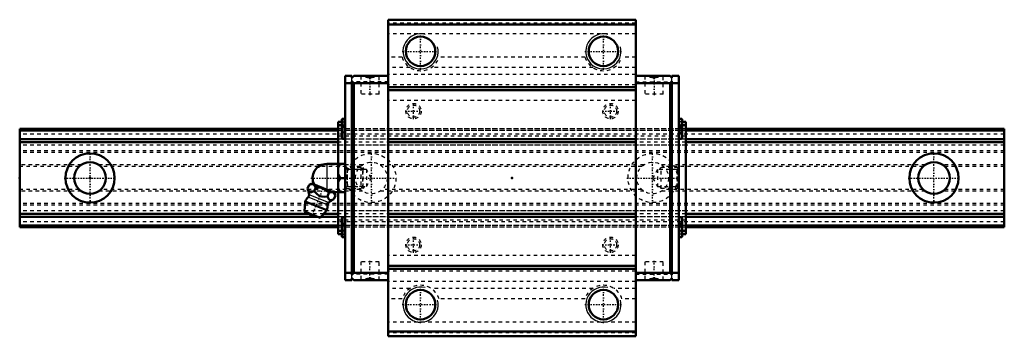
# Model space of a CAD drawing. Header units: millimetres. Extents: x -20 to 260, y -45 to 45.
import ezdxf

# ---------------------------------------------------------------- set-up
doc = ezdxf.new("R2010")
doc.units = ezdxf.units.MM
doc.linetypes.add('Center', pattern=[1.5, 0.45, -0.5, 0.05, -0.5])
doc.linetypes.add('Dashed', pattern=[2, 1, -1])
for name, color, linetype, lineweight in [('2d ConnectionPoints', 7, 'Continuous', 50), ('AM_0', 7, 'Continuous', 50), ('AM_4', 3, 'Continuous', 25), ('AM_5', 3, 'Continuous', 25), ('AM_7', 7, 'Center', 25), ('AM_9', 6, 'Dashed', 25)]:
    doc.layers.add(name, color=color, linetype=linetype, lineweight=lineweight)

# ---------------------------------------------------------------- blocks, each defined once
blk = doc.blocks.new('1_64y1ki2ef4yr6cuhnbqztidie________0_in_HSR30M1A1SS280LG200BM6F9060001_4')
at = {"layer": 'AM_0'}
for p, q in [((67.3, 4), (72.6, 4)), ((70.6, 4), (70.6, -4)), ((71.1, 0), (72.6, 0)), ((61.88, -3), (62.31, -1.93)), ((63.09, -1.6), (62.31, -1.93)), ((69.48, -4.18), (63.09, -1.6)), ((63.75, -3.76), (64.18, -2.69)), ((67.5, -5.27), (67.93, -4.2)), ((69.02, -4), (72.6, -4)), ((69.37, -6.03), (69.81, -4.96)), ((69.81, -4.96), (69.48, -4.18)), ((61.2, -6.67), (61, -9.49)), ((67.32, -9.14), (61.2, -6.67)), ((65.49, -11.31), (61, -9.49)), ((65.49, -11.31), (67.32, -9.14))]:
    blk.add_line(p, q, dxfattribs=at)
for points in [[(71.1, 4), (70.81, 3.44), (70.6, 2.85)], [(70.6, 1.15), (70.66, 0.96), (71.1, 0)], [(71.1, 0), (70.81, -0.56), (70.6, -1.15)], [(64.18, -2.69), (63.92, -2.21), (63.56, -1.86), (63.26, -1.76), (62.91, -1.75), (62.31, -1.93)], [(67.93, -4.2), (67.53, -3.79), (67.09, -3.42), (66.57, -3.09), (65.99, -2.85), (65.39, -2.71), (64.77, -2.67), (64.18, -2.69)], [(61.88, -3), (62.06, -3.4), (62.28, -3.74), (62.47, -3.91), (62.69, -4), (62.94, -4.01), (63.2, -3.96), (63.75, -3.76)], [(63.75, -3.76), (64.18, -4.23), (64.6, -4.62), (65.07, -4.95), (65.49, -5.14), (65.96, -5.26), (66.72, -5.32), (67.5, -5.27)], [(67.5, -5.27), (67.68, -5.67), (67.9, -6.01), (68.09, -6.18), (68.31, -6.27), (68.56, -6.29), (68.82, -6.24), (69.37, -6.03)], [(69.81, -4.96), (69.55, -4.48), (69.19, -4.14), (68.88, -4.03), (68.53, -4.03), (67.93, -4.2)], [(70.6, -2.85), (70.66, -3.04), (71.1, -4)]]:
    blk.add_lwpolyline(points, dxfattribs=at)
for centre, radius, start, end in [((67.3, 0), 4, 90, 207.9876), ((64.26, -7.9), 3.3, 131.9787, 158), ((56.33, -5.29), 6, 4.8448, 22.4564), ((61.52, -4.86), 0.8, 311.9787, 4.8448), ((64.26, -7.9), 3.3, 338, 4.0213), ((68.35, -7.62), 0.8, 131.1552, 184.0213), ((71.77, -11.53), 6, 113.5201, 131.1552), ((63.79, -9.07), 1.82, 210.1342, 285.8658)]:
    blk.add_arc(centre, radius, start, end, dxfattribs=at)
at = {"layer": 'AM_4'}
for p, q in [((67.3, 4), (67.3, -3.3)), ((67.55, -7.67), (62.05, -5.45)), ((67.82, -7.01), (62.31, -4.79))]:
    blk.add_line(p, q, dxfattribs=at)
at = {"layer": 'AM_5', "linetype": 'Dashed'}
for p, q in [((72.6, 3), (73.14, 2.39)), ((73.14, 3), (73.14, -3)), ((77.6, 2.39), (73.14, 2.39)), ((72.6, -3), (73.14, -2.39)), ((77.6, -2.39), (73.14, -2.39))]:
    blk.add_line(p, q, dxfattribs=at)
at = {"layer": 'AM_7'}
blk.add_line((62.94, -11.15), (66.44, -2.5), dxfattribs=at)
at = {"layer": 'AM_9'}
for p, q in [((76.99, 3), (72.6, 3)), ((76.99, 3), (76.99, -3)), ((77.6, 2.39), (76.99, 3)), ((77.6, 2.39), (77.6, -2.39)), ((76.99, -3), (77.6, -2.39)), ((72.6, -3), (76.99, -3))]:
    blk.add_line(p, q, dxfattribs=at)
blk = doc.blocks.new('2_HSR30M1ASSB_M6F1_Slider_0_in_HSR30M1A1SS280LG200BM6F9060001_4')
at = {"layer": 'AM_0'}
for p, q in [((155.2, 45), (84.8, 45)), ((84.8, 45), (84.8, -45)), ((155.2, 45), (155.2, -45)), ((155.2, 43.6), (84.8, 43.6)), ((72.6, 29), (72.6, -29)), ((74.5, 29), (72.6, 29)), ((74.5, 28.5), (75, 29)), ((74.5, 29), (74.5, 28.5)), ((84.8, 29), (75, 29)), ((155.2, 29), (165, 29)), ((165.5, 28.5), (165, 29)), ((165.5, 29), (167.4, 29)), ((165.5, 29), (165.5, 28.5)), ((167.4, -29), (167.4, 29)), ((74.5, 27), (72.6, 27)), ((74.5, 27.5), (74.5, -27.5)), ((75, 27), (74.5, 27.5)), ((75, -27), (75, 27)), ((84.8, 27), (75, 27)), ((155.2, 25.8), (84.8, 25.8)), ((155.2, 27), (165, 27)), ((165, 27), (165.5, 27.5)), ((165, -27), (165, 27)), ((165.5, 27.5), (165.5, -27.5)), ((165.5, 27), (167.4, 27)), ((155.2, 25), (84.8, 25)), ((72.6, 16.85), (71.89, 16.85)), ((168.11, 16.85), (167.4, 16.85)), ((70.6, 16), (70.6, 4)), ((70.6, 16), (71.65, 16)), ((70.6, 15), (71.65, 15)), ((71.65, 16.61), (71.65, 11.39)), ((168.35, 16.61), (168.35, 11.39)), ((169.4, 16), (168.35, 16)), ((169.4, 15), (168.35, 15)), ((169.4, 16), (169.4, -16)), ((71.89, 11.15), (72.6, 11.15)), ((155.2, 11), (84.8, 11)), ((155.2, 10.2), (84.8, 10.2)), ((167.4, 11.15), (168.11, 11.15)), ((70.6, -4), (70.6, -16)), ((72.6, -11.15), (71.89, -11.15)), ((155.2, -10.2), (84.8, -10.2)), ((155.2, -11), (84.8, -11)), ((168.11, -11.15), (167.4, -11.15)), ((71.65, -11.39), (71.65, -16.61)), ((168.35, -11.39), (168.35, -16.61)), ((70.6, -15), (71.65, -15)), ((70.6, -16), (71.65, -16)), ((169.4, -15), (168.35, -15)), ((169.4, -16), (168.35, -16)), ((71.89, -16.85), (72.6, -16.85)), ((167.4, -16.85), (168.11, -16.85)), ((155.2, -25), (84.8, -25)), ((74.5, -27), (72.6, -27)), ((74.5, -27.5), (75, -27)), ((84.8, -27), (75, -27)), ((155.2, -25.8), (84.8, -25.8)), ((155.2, -27), (165, -27)), ((165.5, -27.5), (165, -27)), ((165.5, -27), (167.4, -27)), ((74.5, -29), (72.6, -29)), ((74.5, -28.5), (74.5, -29)), ((75, -29), (74.5, -28.5)), ((84.8, -29), (75, -29)), ((155.2, -29), (165, -29)), ((165, -29), (165.5, -28.5)), ((165.5, -28.5), (165.5, -29)), ((165.5, -29), (167.4, -29)), ((155.2, -43.6), (84.8, -43.6)), ((155.2, -45), (84.8, -45))]:
    blk.add_line(p, q, dxfattribs=at)
for points in [[(78.21, 29), (78.41, 28.89), (78.62, 28.79), (78.83, 28.72), (79.05, 28.66), (79.27, 28.62), (79.5, 28.6), (79.73, 28.6), (79.95, 28.62), (80.18, 28.66), (80.39, 28.72), (80.61, 28.8), (80.81, 28.9), (80.99, 29)], [(161.79, 29), (161.59, 28.89), (161.38, 28.79), (161.17, 28.72), (160.95, 28.66), (160.73, 28.62), (160.5, 28.6), (160.27, 28.6), (160.05, 28.62), (159.82, 28.66), (159.61, 28.72), (159.39, 28.8), (159.19, 28.9), (159.01, 29)], [(78.21, -29), (78.41, -28.89), (78.62, -28.79), (78.83, -28.72), (79.05, -28.66), (79.27, -28.62), (79.5, -28.6), (79.73, -28.6), (79.95, -28.62), (80.18, -28.66), (80.39, -28.72), (80.61, -28.8), (80.81, -28.9), (80.99, -29)], [(161.79, -29), (161.59, -28.89), (161.38, -28.79), (161.17, -28.72), (160.95, -28.66), (160.73, -28.62), (160.5, -28.6), (160.27, -28.6), (160.05, -28.62), (159.82, -28.66), (159.61, -28.72), (159.39, -28.8), (159.19, -28.9), (159.01, -29)]]:
    blk.add_lwpolyline(points, dxfattribs=at)
for centre in [(94, 36), (146, 36), (94, -36), (146, -36)]:
    blk.add_circle(centre, 4.19, dxfattribs=at)
for centre, radius, start, end in [((71.89, 16.61), 0.237, 90, 180), ((168.11, 16.61), 0.238, 0, 90), ((71.89, 11.39), 0.237, 180, 270), ((168.11, 11.39), 0.238, 270, 360), ((71.89, -11.39), 0.237, 90, 180), ((168.11, -11.39), 0.238, 0, 90), ((71.89, -16.61), 0.237, 180, 270), ((168.11, -16.61), 0.238, 270, 360)]:
    blk.add_arc(centre, radius, start, end, dxfattribs=at)
at = {"layer": 'AM_4'}
for p, q in [((71.89, 16.85), (71.89, 11.15)), ((168.11, 16.85), (168.11, 11.15)), ((71.89, -11.15), (71.89, -16.85)), ((168.11, -11.15), (168.11, -16.85))]:
    blk.add_line(p, q, dxfattribs=at)
at = {"layer": 'AM_5', "linetype": 'Dashed'}
for p, q in [((77.6, -3), (77.6, 3)), ((78.1, 2.46), (77.6, 3)), ((161.9, 2.46), (162.4, 3)), ((162.4, -3), (162.4, 3)), ((167.4, 3), (162.4, 3)), ((78.1, -2.46), (77.6, -3)), ((161.9, -2.46), (162.4, -3)), ((167.4, -3), (162.4, -3))]:
    blk.add_line(p, q, dxfattribs=at)
at = {"layer": 'AM_5'}
for centre in [(94, 36), (146, 36), (94, -36), (146, -36)]:
    blk.add_arc(centre, 5, 75, 15, dxfattribs=at)
at = {"layer": 'AM_7'}
for p, q in [((94, 30.75), (94, 41.25)), ((146, 30.75), (146, 41.25)), ((88.75, 36), (99.25, 36)), ((140.75, 36), (151.25, 36)), ((79.6, 29.26), (79.6, 23.54)), ((160.4, 29.26), (160.4, 23.54)), ((92, 16.71), (92, 21.29)), ((148, 16.71), (148, 21.29)), ((89.71, 19), (94.29, 19)), ((145.71, 19), (150.29, 19)), ((71.6, 14), (72.65, 14)), ((167.35, 14), (168.4, 14)), ((152.65, 0), (167.77, 0)), ((71.6, -14), (72.65, -14)), ((167.35, -14), (168.4, -14)), ((92, -21.29), (92, -16.71)), ((148, -21.29), (148, -16.71)), ((89.71, -19), (94.29, -19)), ((145.71, -19), (150.29, -19)), ((79.6, -29.26), (79.6, -23.54)), ((160.4, -29.26), (160.4, -23.54)), ((94, -41.25), (94, -30.75)), ((146, -41.25), (146, -30.75)), ((88.75, -36), (99.25, -36)), ((140.75, -36), (151.25, -36))]:
    blk.add_line(p, q, dxfattribs=at)
at = {"layer": 'AM_9'}
for p, q in [((155.2, 44), (84.8, 44)), ((155.2, 41), (84.8, 41)), ((88.76, 34.34), (84.8, 34.34)), ((140.76, 34.34), (99.24, 34.34)), ((155.2, 34.34), (151.24, 34.34)), ((91, 31.39), (84.8, 31.39)), ((143, 31.39), (97, 31.39)), ((155.2, 31.39), (149, 31.39)), ((74.5, 27.5), (74.5, 28.5)), ((77, 29), (77, 23.8)), ((82.2, 23.8), (82.2, 29)), ((155.2, 29.43), (84.8, 29.43)), ((157.8, 29), (157.8, 23.8)), ((163, 23.8), (163, 29)), ((165.5, 27.5), (165.5, 28.5)), ((84.8, 27.3), (74.5, 27.3)), ((155.2, 26.48), (84.8, 26.48)), ((155.2, 27.3), (165.5, 27.3)), ((82.2, 23.8), (77, 23.8)), ((163, 23.8), (157.8, 23.8)), ((155.2, 22), (84.8, 22)), ((169.4, 14), (70.6, 14)), ((71.65, 16), (72.6, 16)), ((72.12, 15.25), (71.65, 15.25)), ((71.65, 15), (72.6, 15)), ((72.12, 15.25), (72.12, 12.75)), ((168.35, 16), (167.4, 16)), ((168.35, 15), (167.4, 15)), ((167.88, 15.25), (168.35, 15.25)), ((167.88, 15.25), (167.88, 12.75)), ((169.4, 13.53), (70.6, 13.53)), ((169.4, 13.52), (70.6, 13.52)), ((70.6, 12.02), (169.4, 12.02)), ((72.12, 12.75), (71.65, 12.75)), ((167.88, 12.75), (168.35, 12.75)), ((169.4, 11), (70.6, 11)), ((169.4, 11), (70.6, 11)), ((169.4, 10.22), (70.6, 10.22)), ((169.4, 9.3), (70.6, 9.3)), ((73.14, 2.46), (72.6, 3)), ((167.4, 3), (166.86, 2.46)), ((78.6, 2.46), (73.14, 2.46)), ((73.14, 2.46), (73.14, -2.46)), ((78.6, 2.46), (78.6, -2.46)), ((80.02, 0), (78.6, 2.46)), ((78.6, -2.46), (80.02, 0)), ((161.4, 2.46), (159.98, 0)), ((159.98, 0), (161.4, -2.46)), ((161.4, 2.46), (161.4, -2.46)), ((166.86, 2.46), (161.4, 2.46)), ((166.86, 2.46), (166.86, -2.46)), ((72.6, -3), (73.14, -2.46)), ((73.14, -2.46), (78.6, -2.46)), ((161.4, -2.46), (166.86, -2.46)), ((166.86, -2.46), (167.4, -3)), ((169.4, -9.3), (70.6, -9.3)), ((169.4, -10.22), (70.6, -10.22)), ((169.4, -11), (70.6, -11)), ((169.4, -11), (70.6, -11)), ((169.4, -12.02), (70.6, -12.02)), ((169.4, -13.52), (70.6, -13.52)), ((169.4, -13.53), (70.6, -13.53)), ((169.4, -14), (70.6, -14)), ((72.12, -12.75), (71.65, -12.75)), ((72.12, -12.75), (72.12, -15.25)), ((167.88, -12.75), (168.35, -12.75)), ((167.88, -12.75), (167.88, -15.25)), ((71.65, -15), (72.6, -15)), ((72.12, -15.25), (71.65, -15.25)), ((71.65, -16), (72.6, -16)), ((168.35, -15), (167.4, -15)), ((168.35, -16), (167.4, -16)), ((167.88, -15.25), (168.35, -15.25)), ((155.2, -22), (84.8, -22)), ((82.2, -23.8), (77, -23.8)), ((77, -23.8), (77, -29)), ((82.2, -29), (82.2, -23.8)), ((163, -23.8), (157.8, -23.8)), ((157.8, -23.8), (157.8, -29)), ((163, -29), (163, -23.8)), ((84.8, -27.3), (74.5, -27.3)), ((74.5, -28.5), (74.5, -27.5)), ((155.2, -26.48), (84.8, -26.48)), ((155.2, -27.3), (165.5, -27.3)), ((165.5, -28.5), (165.5, -27.5)), ((155.2, -29.43), (84.8, -29.43)), ((91, -31.39), (84.8, -31.39)), ((143, -31.39), (97, -31.39)), ((155.2, -31.39), (149, -31.39)), ((88.76, -34.34), (84.8, -34.34)), ((140.76, -34.34), (99.24, -34.34)), ((155.2, -34.34), (151.24, -34.34)), ((155.2, -41), (84.8, -41)), ((155.2, -44), (84.8, -44))]:
    blk.add_line(p, q, dxfattribs=at)
for centre, radius in [((92, 19), 2.18), ((92, 19), 1.75), ((148, 19), 2.18), ((148, 19), 1.75), ((92, -19), 2.18), ((92, -19), 1.75), ((148, -19), 2.18), ((148, -19), 1.75)]:
    blk.add_circle(centre, radius, dxfattribs=at)
for centre, start, end in [((94, 36), 197.5303, 342.4697), ((146, 36), 197.5303, 342.4697), ((94, -36), 17.5303, 162.4697), ((146, -36), 17.5303, 162.4697)]:
    blk.add_arc(centre, 5.5, start, end, dxfattribs=at)
blk = doc.blocks.new('3_HSR30M1A128020_Rail_0_in_HSR30M1A1SS280LG200BM6F9060001_4')
at = {"layer": 'AM_0'}
for p, q in [((70.6, 14), (-20, 14)), ((-20, 14), (-20, -14)), ((260, 14), (169.4, 14)), ((260, 14), (260, -14)), ((70.6, 13.52), (-20, 13.52)), ((260, 13.52), (169.4, 13.52)), ((70.6, 11), (-20, 11)), ((70.6, 10.22), (-20, 10.22)), ((260, 11), (169.4, 11)), ((260, 10.22), (169.4, 10.22)), ((62.37, -10.22), (-20, -10.22)), ((64.73, -11), (-20, -11)), ((70.6, -11), (65.76, -11)), ((70.6, -10.22), (66.41, -10.22)), ((260, -10.22), (169.4, -10.22)), ((260, -11), (169.4, -11)), ((70.6, -13.52), (-20, -13.52)), ((70.6, -14), (-20, -14)), ((260, -13.52), (169.4, -13.52)), ((260, -14), (169.4, -14))]:
    blk.add_line(p, q, dxfattribs=at)
for centre, radius in [((0, 0), 7), ((240, 0), 7), ((0, 0), 4.5), ((240, 0), 4.5)]:
    blk.add_circle(centre, radius, dxfattribs=at)
at = {"layer": 'AM_7'}
for p, q in [((0, -7.35), (0, 7.35)), ((80, -7.35), (80, 7.35)), ((160, -7.35), (160, 7.35)), ((240, -7.35), (240, 7.35)), ((-7.35, 0), (7.35, 0)), ((62.83, 0), (87.35, 0)), ((232.65, 0), (247.35, 0))]:
    blk.add_line(p, q, dxfattribs=at)
at = {"layer": 'AM_9'}
for p, q in [((71.65, 14), (70.6, 14)), ((167.88, 14), (72.13, 14)), ((169.4, 14), (168.35, 14)), ((260, 13.53), (-20, 13.53)), ((260, 12.5), (-20, 12.5)), ((169.4, 13.52), (70.6, 13.52)), ((169.4, 11), (-20, 11)), ((260, 9.3), (-20, 9.3)), ((260, 11), (70.6, 11)), ((169.4, 10.22), (70.6, 10.22)), ((260, 7.75), (-20, 7.75)), ((260, 7.25), (-20, 7.25)), ((-2.49, 3.75), (-20, 3.75)), ((-3.11, 3.25), (-20, 3.25)), ((77.51, 3.75), (2.49, 3.75)), ((76.89, 3.25), (3.11, 3.25)), ((157.51, 3.75), (82.49, 3.75)), ((156.89, 3.25), (83.11, 3.25)), ((237.51, 3.75), (162.49, 3.75)), ((236.89, 3.25), (163.11, 3.25)), ((260, 3.75), (242.49, 3.75)), ((260, 3.25), (243.11, 3.25)), ((-3.11, -3.25), (-20, -3.25)), ((-2.49, -3.75), (-20, -3.75)), ((77.51, -3.75), (2.49, -3.75)), ((76.89, -3.25), (3.11, -3.25)), ((157.51, -3.75), (82.49, -3.75)), ((156.89, -3.25), (83.11, -3.25)), ((237.51, -3.75), (162.49, -3.75)), ((236.89, -3.25), (163.11, -3.25)), ((260, -3.75), (242.49, -3.75)), ((260, -3.25), (243.11, -3.25)), ((260, -7.25), (-20, -7.25)), ((260, -7.75), (-20, -7.75)), ((260, -9.3), (-20, -9.3)), ((169.4, -11), (-20, -11)), ((66.41, -10.22), (62.37, -10.22)), ((65.76, -11), (64.73, -11)), ((169.4, -10.22), (70.6, -10.22)), ((260, -11), (70.6, -11)), ((260, -12.5), (-20, -12.5)), ((260, -13.53), (-20, -13.53)), ((169.4, -13.52), (70.6, -13.52)), ((71.65, -14), (70.6, -14)), ((167.88, -14), (72.13, -14)), ((169.4, -14), (168.35, -14))]:
    blk.add_line(p, q, dxfattribs=at)
for centre, radius in [((80, 0), 7), ((160, 0), 7), ((80, 0), 4.5), ((160, 0), 4.5)]:
    blk.add_circle(centre, radius, dxfattribs=at)

msp = doc.modelspace()

# ---------------------------------------------------------------- linework, layer by layer
at = {"layer": '2d ConnectionPoints'}
for p in [(-20, 0), (0, 0), (0, 0), (72.6, 0), (120, 0), (167.4, 0)]:
    msp.add_point(p, dxfattribs=at)

# ---------------------------------------------------------------- block references
for name in ['2_HSR30M1ASSB_M6F1_Slider_0_in_HSR30M1A1SS280LG200BM6F9060001_4', '3_HSR30M1A128020_Rail_0_in_HSR30M1A1SS280LG200BM6F9060001_4', '1_64y1ki2ef4yr6cuhnbqztidie________0_in_HSR30M1A1SS280LG200BM6F9060001_4']:
    msp.add_blockref(name, (0, 0))

doc.saveas('drawing.dxf')
